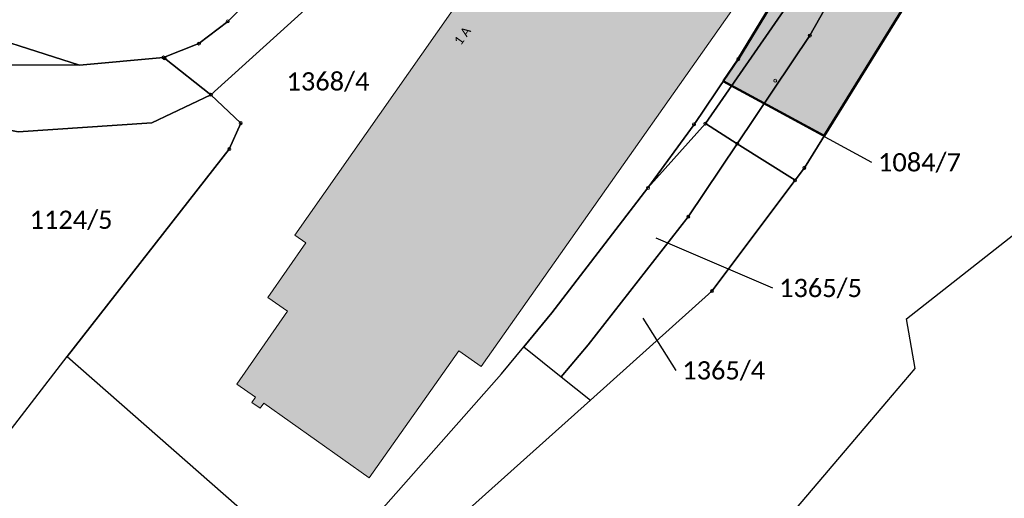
# Model space of a CAD drawing. Header units: metres. Extents: x -373 to 1321, y -1609 to 597.
# Tile 6 of 39: x 572 to 653, y -1017 to -978. Entities that reach past the tile are written whole.
import ezdxf

# ---------------------------------------------------------------- set-up
doc = ezdxf.new("R2010")
doc.units = ezdxf.units.M
doc.layers.get('0').update_dxf_attribs({"lineweight": 25})
doc.layers.add('__Grenze Realisierungsteil', color=7, linetype='Continuous', lineweight=50, true_color=0x006f3d)
doc.layers.add('A_AX_Gebaeude', color=7, linetype='Continuous', lineweight=18, true_color=0x999999)
for name, color, linetype, lineweight in [('AX_Flurstueck', 7, 'Continuous', 18), ('AX_Gebaeude', 7, 'Continuous', 18), ('AX_Grenzpunkt_V1000_G2200', 7, 'Continuous', 18), ('AX_Grenzpunkt_V1310_G2200', 7, 'Continuous', 18), ('AX_Grenzpunkt_V9500_G2200', 7, 'Continuous', 18), ('AX_Grenzpunkt_V9500_G3200', 7, 'Continuous', 18), ('AX_LagebezeichnungMitHausnummer', 7, 'Continuous', 18), ('AX_SonstigerVermessungspunkt_V1310_G2000', 7, 'Continuous', 18), ('Keine', 7, 'Continuous', 9)]:
    doc.layers.add(name, color=color, linetype=linetype, lineweight=lineweight)
doc.styles.add('Calibri', font='calibri.ttf')

# ---------------------------------------------------------------- blocks, each defined once
blk = doc.blocks.new('DXF_DWG-Punkt')
at = {"layer": 'Keine', "color": 7, "linetype": 'Continuous', "lineweight": 9, "transparency": 33554687}
blk.add_line((0, 0), (0, 0), dxfattribs=at)
blk = doc.blocks.new('-1')
at = {"color": 7}
blk.add_circle((0, 0), 0.5, dxfattribs=at)
blk.add_blockref('DXF_DWG-Punkt', (0, 0), dxfattribs=at)

msp = doc.modelspace()

# ---------------------------------------------------------------- hatches: boundary and pattern name
at = {"layer": '__Grenze Realisierungsteil', "linetype": 'Continuous', "lineweight": 0, "true_color": 0x237f52, "transparency": 33554569}
msp.add_hatch(color=107, dxfattribs=at).paths.add_polyline_path([(652.588, -963.76), (638.072, -987.203), (629.752, -982.723), (630.986, -980.903), (634.344, -975.336), (637.233, -969.473), (641.276, -960.022), (642.021, -944.358), (635.7, -940.059), (629.202, -944.101), (623.068, -948.318), (618.933, -952.489), (616.34, -950.346), (623.189, -943.508), (628.506, -938.152), (633.965, -929.773), (642.17, -917.18), (646.722, -906.972), (646.02, -903.915), (643.92, -894.85), (631.661, -885.988), (616.61, -875.108), (611.437, -871.809), (589.432, -856.135), (580.113, -849.161), (573.764, -844.41), (579.028, -836.224), (593.009, -845.192), (600.786, -850.896), (617.169, -862.93), (636.477, -877.248), (643.769, -882.655), (650.957, -887.813), (652.896, -890.202), (654.396, -895.449), (659.364, -890.851), (663.392, -893.369), (664.412, -891.98), (672.379, -897.428), (674.432, -897.235), (675.727, -896.768), (679.202, -899.386), (677.007, -902.236), (676.367, -902.876), (674.747, -904.911), (672.548, -907.759), (670.229, -910.763), (668.061, -909.174), (656.294, -924.831), (657.93, -926.055), (659.338, -937.871), (659.379, -938.329), (659.664, -939.31), (660.047, -940.228), (660.563, -941.07), (662.938, -943.447), (664.736, -944.997), (664.87, -944.841), (665.259, -945.177), (660.998, -951.559), (651.058, -944.778), (645.24, -952.975), (645.1, -958.543)])
at = {"layer": 'A_AX_Gebaeude', "linetype": 'Continuous', "lineweight": 0, "true_color": 0x999999}
msp.add_hatch(color=253, dxfattribs=at).paths.add_polyline_path([(592.235, -1000.528), (593.856, -1001.655), (589.686, -1007.648), (591.222, -1008.735), (590.918, -1009.166), (591.601, -1009.649), (591.905, -1009.218), (600.589, -1015.36), (607.985, -1004.909), (609.823, -1006.203), (637.851, -966.381), (630.792, -961.404), (621.206, -954.644), (617.824, -959.468), (619.053, -960.327), (594.46, -995.403), (595.365, -996.028)])

# ---------------------------------------------------------------- linework, layer by layer
at = {"layer": '__Grenze Realisierungsteil', "flags": 128}
msp.add_lwpolyline([(660.998, -951.559), (651.058, -944.778), (645.24, -952.975), (645.1, -958.543), (652.588, -963.76), (638.072, -987.203), (629.752, -982.723), (630.986, -980.903), (634.344, -975.336), (637.233, -969.473), (641.276, -960.022), (642.021, -944.358), (635.7, -940.059), (629.202, -944.101), (623.068, -948.318), (618.933, -952.489), (616.34, -950.346), (623.189, -943.508), (628.506, -938.152), (633.965, -929.773), (642.17, -917.18), (646.722, -906.972), (646.02, -903.915)], dxfattribs=at)
at = {"layer": 'AX_Flurstueck', "color": 7, "linetype": 'Continuous', "lineweight": 25, "transparency": 33554687}
for points in [[(586.57, -979.615, 0), (583.653, -980.764, 0), (583.743, -980.834, 0), (587.562, -983.833, 0), (602.756, -970.069, 0), (623.068, -948.318, 0), (635.733, -940.101, 0), (642.021, -944.358, 0), (647.729, -944.623, 0), (646.719, -906.954, 0), (642.17, -917.18, 0), (633.965, -929.773, 0), (628.506, -938.152, 0), (609.193, -957.51, 0), (603.777, -962.94, 0), (603.156, -963.561, 0), (599.981, -966.739, 0), (595.819, -970.906, 0), (588.943, -977.791, 0), (586.57, -979.615, 0)], [(546.027, -954.485, 0), (540.613, -962.96, 0), (553.793, -971.43, 0), (560.327, -975.147, 0), (566.095, -977.998, 0), (576.736, -981.405, 0), (583.653, -980.764, 0), (586.57, -979.615, 0), (588.943, -977.791, 0), (595.819, -970.906, 0), (544.152, -940.354, 0), (540.987, -944.714, 0), (540.377, -951.482, 0), (546.027, -954.485, 0)], [(589.071, -988.311, 0), (575.716, -1005.395, 0), (591.955, -1019.626, 0), (593.852, -1021.288, 0), (596.584, -1023.683, 0), (611.483, -1006.813, 0), (613.33, -1004.574, 0), (615.632, -1001.785, 0), (623.548, -991.509, 0), (627.347, -986.271, 0), (630.986, -980.903, 0), (634.344, -975.336, 0), (637.263, -969.508, 0), (639.122, -965.2, 0), (640.342, -960.742, 0), (641.212, -956.174, 0), (641.671, -951.335, 0), (642.021, -944.358, 0), (635.733, -940.101, 0), (623.068, -948.318, 0), (602.756, -970.069, 0), (587.562, -983.833, 0), (590.011, -986.172, 0), (589.071, -988.311, 0)], [(560.327, -975.147, 0), (553.793, -971.43, 0), (540.613, -962.96, 0), (546.027, -954.485, 0), (540.377, -951.482, 0), (537.491, -967.761, 0), (555.095, -978.447, 0), (562.452, -980.832, 0), (564.011, -981.345, 0), (576.736, -981.405, 0), (566.095, -977.998, 0), (560.327, -975.147, 0)], [(660.981, -951.557, 0), (652.588, -963.76, 0), (636.434, -989.849, 0), (635.665, -990.874, 0), (628.816, -1000, 0), (618.808, -1008.983, 0), (608.863, -1017.909, 0)], [(627.347, -986.271, 0), (623.548, -991.509, 0), (628.276, -986.203, 0), (635.176, -976.255, 0), (645.1, -958.543, 0), (641.445, -956.316, 0), (641.276, -960.022, 0), (639.122, -965.2, 0), (637.263, -969.508, 0), (634.344, -975.336, 0), (630.986, -980.903, 0), (627.347, -986.271, 0)], [(635.176, -976.255, 0), (628.276, -986.203, 0), (630.905, -987.865, 0), (636.883, -978.963, 0), (640.652, -972.296, 0), (643.201, -966.478, 0), (645.1, -958.543, 0), (635.176, -976.255, 0)], [(636.883, -978.963, 0), (630.905, -987.865, 0), (635.665, -990.874, 0), (636.434, -989.849, 0), (652.588, -963.76, 0), (645.1, -958.543, 0), (643.201, -966.478, 0), (640.652, -972.296, 0), (636.883, -978.963, 0)], [(562.452, -980.832, 0), (559.208, -984.356, 0), (559.563, -984.484, 0), (571.688, -986.873, 0), (582.694, -986.132, 0), (587.562, -983.833, 0), (583.743, -980.834, 0), (583.653, -980.764, 0), (576.736, -981.405, 0), (564.011, -981.345, 0), (562.452, -980.832, 0)], [(630.246, -983.003, 0), (641.969, -989.394, 0)], [(559.208, -984.356, 0), (547.416, -997.242, 0), (552.532, -1008.809, 0), (555.264, -1014.987, 0), (558.633, -1022.432, 0), (567.46, -1011.178, 0), (569.83, -1013.012, 0), (575.716, -1005.395, 0), (589.071, -988.311, 0), (590.011, -986.172, 0), (587.562, -983.833, 0), (582.694, -986.132, 0), (571.688, -986.873, 0), (559.563, -984.484, 0), (559.208, -984.356, 0)], [(615.632, -1001.785, 0), (613.33, -1004.574, 0), (616.414, -1007.056, 0), (618.63, -1004.423, 0), (626.867, -993.878, 0), (630.905, -987.865, 0), (628.276, -986.203, 0), (623.548, -991.509, 0), (615.632, -1001.785, 0)], [(618.63, -1004.423, 0), (616.414, -1007.056, 0), (618.808, -1008.983, 0), (628.816, -1000, 0), (635.665, -990.874, 0), (630.905, -987.865, 0), (626.867, -993.878, 0), (618.63, -1004.423, 0)], [(635.783, -1017.874, 0), (643.21, -1009.105, 0), (645.558, -1006.372, 0), (644.834, -1002.284, 0), (657.9, -992.006, 0)], [(624.199, -995.615, 0), (633.819, -999.742, 0)], [(623.127, -1002.226, 0), (625.846, -1006.525, 0)]]:
    msp.add_polyline3d(points, dxfattribs=at)
at = {"layer": 'AX_Gebaeude', "color": 7, "linetype": 'Continuous', "lineweight": 13, "transparency": 33554687}
msp.add_polyline3d([(592.235, -1000.528, 0), (593.856, -1001.655, 0), (589.686, -1007.648, 0), (591.222, -1008.735, 0), (590.918, -1009.166, 0), (591.601, -1009.649, 0), (591.905, -1009.218, 0), (600.589, -1015.36, 0), (607.985, -1004.909, 0), (609.823, -1006.203, 0), (637.851, -966.381, 0), (630.792, -961.404, 0), (621.206, -954.644, 0), (617.824, -959.468, 0), (619.053, -960.327, 0), (594.46, -995.403, 0), (595.365, -996.028, 0), (592.235, -1000.528, 0)], dxfattribs=at)

# ---------------------------------------------------------------- block references
at = {"layer": 'AX_Grenzpunkt_V1000_G2200', "color": 7, "xscale": 0.25, "yscale": 0.25, "zscale": 0.25}
for p in [(636.883, -978.963), (630.986, -980.903), (590.011, -986.172), (627.347, -986.271), (589.071, -988.311), (623.548, -991.509), (626.867, -993.878)]:
    msp.add_blockref('-1', p, dxfattribs=at)
at = {"layer": 'AX_Grenzpunkt_V1310_G2200', "color": 7, "xscale": 0.25, "yscale": 0.25, "zscale": 0.25}
for p in [(583.653, -980.764), (587.562, -983.833)]:
    msp.add_blockref('-1', p, dxfattribs=at)
at = {"layer": 'AX_Grenzpunkt_V9500_G2200', "color": 7, "xscale": 0.25, "yscale": 0.25, "zscale": 0.25}
for p in [(583.743, -980.834), (630.905, -987.865), (636.434, -989.849), (635.665, -990.874), (628.816, -1000)]:
    msp.add_blockref('-1', p, dxfattribs=at)
at = {"layer": 'AX_Grenzpunkt_V9500_G3200', "color": 7, "xscale": 0.25, "yscale": 0.25, "zscale": 0.25}
for p in [(588.943, -977.791), (586.57, -979.615), (628.276, -986.203)]:
    msp.add_blockref('-1', p, dxfattribs=at)
at = {"layer": 'AX_SonstigerVermessungspunkt_V1310_G2000', "color": 7, "xscale": 0.25, "yscale": 0.25, "zscale": 0.25}
msp.add_blockref('-1', (634.03, -982.675), dxfattribs=at)

# ---------------------------------------------------------------- texts
at = {"layer": 'AX_Flurstueck', "color": 7, "char_height": 1.5, "attachment_point": 2, "line_spacing_factor": 1.004016, "style": 'Calibri'}
for s, insert in [('1368/4', (597.196, -981.983)), ('1084/7', (645.911, -988.644)), ('1124/5', (576.039, -993.375)), ('1365/5', (637.761, -998.992)), ('1365/4', (629.788, -1005.775))]:
    msp.add_mtext(s, dxfattribs=dict(at, insert=insert))
at = {"layer": 'AX_LagebezeichnungMitHausnummer', "color": 7, "insert": (607.965, -978.761), "char_height": 0.75, "attachment_point": 2, "rotation": 54.342, "line_spacing_factor": 1.004016, "style": 'Calibri'}
msp.add_mtext('1 A', dxfattribs=at)

doc.saveas('drawing.dxf')
